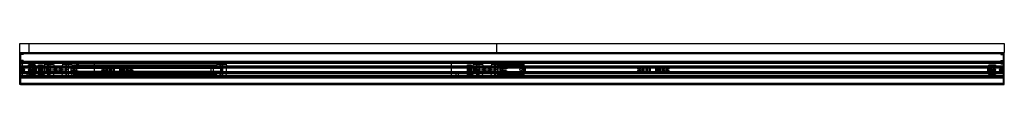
# Model space of a CAD drawing. Header units: millimetres. Extents: x 0 to 2050, y -31 to 55.
import ezdxf

# ---------------------------------------------------------------- set-up
doc = ezdxf.new("R2010")
doc.units = ezdxf.units.MM
doc.header["$LTSCALE"] = 10
doc.layers.add('BESCH_KONT_sich_schn_grun_2d', color=10, linetype='Continuous')

msp = doc.modelspace()

# ---------------------------------------------------------------- linework, layer by layer
at = {"layer": 'BESCH_KONT_sich_schn_grun_2d'}
for p, q in [((0, 36), (0, 55)), ((0, 55), (2050, 55)), ((20, 36), (20, 55)), ((993, 55), (993, 36)), ((2050, 55), (2050, 36)), ((0, -31), (0, 36)), ((0, 36), (2050, 36)), ((2, 36), (2, -31)), ((2, -15.5), (2, 36)), ((7, 33.5), (2, 33.5)), ((2, 33.5), (2, 33.5)), ((2, 33.5), (2, 33.5)), ((2, 33.5), (2, 33.5)), ((2, 33.5), (2, 33.5)), ((2, 33.5), (2, 33.5)), ((2, 33.5), (2, 33.5)), ((2, 33.5), (2, 33.5)), ((2, 33.5), (2, 33.5)), ((2, 33.5), (2, 33.5)), ((2048, 33.5), (2, 33.5)), ((2, 33.5), (2, 33.5)), ((2, 33.5), (2, 33.5)), ((2, 33.5), (2, 33.5)), ((2, 33.5), (2, 33.5)), ((2, 33.5), (2, 33.5)), ((2, 33.5), (2, 33.5)), ((2, 33.5), (2, 33.5)), ((2, 33.5), (2, 33.5)), ((2, 33.5), (2, 33.5)), ((2, 33.5), (2, 33.5)), ((2, 33.5), (2, 33.5)), ((2, 33.5), (2, 33.5)), ((2, 33.5), (2, 33.5)), ((2, 33.5), (2, 33.5)), ((2, 33.5), (2, 33.5)), ((2, 33.5), (2, 33.5)), ((2, 33.5), (2, 33.5)), ((2, 33.5), (2, 33.5)), ((2, 33.5), (2, 33.5)), ((2, 33.5), (2, 33.5)), ((2, 33.5), (2, 33.5)), ((2, 33.5), (2, 33.5)), ((2, 33.5), (2, 33.5)), ((7, 31.5), (2, 31.5)), ((7, 33.5), (7, 31.5)), ((7, 31.5), (7, 31.5)), ((7, 31.5), (7, 31.5)), ((7, 31.5), (7, 31.5)), ((7, 31.5), (7, 31.5)), ((7, 31.5), (7, 31.5)), ((7, 31.5), (7, 31.5)), ((7, 31.5), (7, 31.5)), ((7, 31.5), (7, 31.5)), ((7, 31.5), (7, 31.5)), ((7, 31.5), (7, 31.5)), ((7, 31.5), (7, 31.5)), ((7, 31.5), (7, 31.5)), ((7, 31.5), (7, 31.5)), ((7, 31.5), (7, 31.5)), ((7, 31.5), (7, 31.5)), ((7, 31.5), (7, 31.5)), ((7, 31.5), (7, 31.5)), ((7, 31.5), (7, 31.5)), ((7, 31.5), (7, 31.5)), ((7, 31.5), (7, 31.5)), ((7, 31.5), (7, 31.5)), ((7, 31.5), (7, 31.5)), ((7, 31.5), (7, 31.5)), ((2043, 33.5), (2048, 33.5)), ((2043, 33.5), (2043, 31.5)), ((2043, 31.5), (2043, 31.5)), ((2043, 31.5), (2043, 31.5)), ((2043, 31.5), (2043, 31.5)), ((2043, 31.5), (2043, 31.5)), ((2043, 31.5), (2043, 31.5)), ((2043, 31.5), (2043, 31.5)), ((2043, 31.5), (2043, 31.5)), ((2043, 31.5), (2043, 31.5)), ((2043, 31.5), (2043, 31.5)), ((2043, 31.5), (2043, 31.5)), ((2043, 31.5), (2043, 31.5)), ((2043, 31.5), (2043, 31.5)), ((2043, 31.5), (2043, 31.5)), ((2043, 31.5), (2043, 31.5)), ((2043, 31.5), (2043, 31.5)), ((2043, 31.5), (2043, 31.5)), ((2043, 31.5), (2043, 31.5)), ((2043, 31.5), (2043, 31.5)), ((2043, 31.5), (2043, 31.5)), ((2043, 31.5), (2043, 31.5)), ((2043, 31.5), (2043, 31.5)), ((2043, 31.5), (2043, 31.5)), ((2043, 31.5), (2043, 31.5)), ((2043, 31.5), (2048, 31.5)), ((2048, 36), (2048, -31)), ((2048, -15.5), (2048, 36)), ((2050, -31), (2050, 36)), ((0, 5), (1053, 5)), ((7, 19), (2, 19)), ((7, 17), (2, 17)), ((2048, 17), (2, 17)), ((7, 14.5), (2, 14.5)), ((2048, 14.5), (2, 14.5)), ((2048, 12.9), (2, 12.9)), ((7, 12.5), (2, 12.5)), ((2048, 7.5), (2, 7.5)), ((2, 6), (172, 6)), ((2048, 5.5), (2, 5.5)), ((2, 4.5), (2048, 4.5)), ((2, 4), (2048, 4)), ((30.9, 5.7), (3, 5.7)), ((5, 13.5), (155, 13.5)), ((5, 13.5), (5, -13.5)), ((5, 5), (155, 5)), ((7, 19), (7, 17)), ((7, 14.5), (7, 12.5)), ((18, 5.5), (18, 10)), ((18, 10), (18.4, 10)), ((18.4, 10), (20.6, 8)), ((20.6, 8), (18.4, 10)), ((32, 10), (18.4, 10)), ((29.5, 8), (20.6, 8)), ((20.6, 8), (20.6, 5.5)), ((20.6, 8), (29.5, 8)), ((22.3, 5.5), (22.3, 10)), ((23.3, 5.5), (23.3, 10)), ((24.8, 5.5), (24.8, 10)), ((25.3, 5.5), (25.3, 10)), ((29.5, 4.2), (26, 4.2)), ((26, 4.2), (26, -4.3)), ((27.5, -4.3), (27.5, 4.2)), ((29, 5.5), (29, 10)), ((29.5, 8), (29.5, 10)), ((29.5, 8), (29.5, 3)), ((29.5, 3), (32, 3)), ((29.5, 3), (29.5, -3)), ((29.5, 1.7), (32, 1.7)), ((31, 3), (31, -3)), ((32, 3), (31, 3)), ((32, 4.8), (31.9, 4.8)), ((34, 6.3), (32, 10)), ((32, 4.8), (32, 5.8)), ((32, 5.8), (34, 5.8)), ((34, 5.7), (32, 5.7)), ((34, 5.4), (32, 5.4)), ((32, 4.8), (34, 4.8)), ((32, -4.8), (32, 4.8)), ((32, 2.9), (34, 2.9)), ((34, 2.2), (32, 2.2)), ((32, 0), (32, 0)), ((32, 0), (32, 0)), ((32, 0), (32, 0)), ((32, 0), (32, 0)), ((32, 0), (32, 0)), ((32, 0), (32, 0)), ((32, 0), (32, 0)), ((32, 0), (32, 0)), ((32, 0), (32, 0)), ((32, 0), (32, 0)), ((34, 5.8), (34, 6.3)), ((34, 5.7), (34, 4.8)), ((34, 4.8), (34, -4.8)), ((39.5, 10.5), (47.3, 10.5)), ((39.5, 10.5), (39.5, 10.5)), ((39.5, -10.5), (39.5, 10.5)), ((39.5, 10.5), (39.5, 10.5)), ((39.5, -10.5), (39.5, 10.5)), ((40.2, -10.5), (40.2, 10.5)), ((40.8, -10.5), (40.8, 10.5)), ((42.4, -10.5), (42.4, 10.5)), ((44.4, -10.5), (44.4, 10.5)), ((46, 10.5), (46, 10.5)), ((46, 10.5), (46, 10.5)), ((46, 10.5), (46, 10.5)), ((46, 10.5), (46, 10.5)), ((46, 10.5), (46, 10.5)), ((46, 10.5), (46, 10.5)), ((46, 10.5), (46, 10.5)), ((46, 10.5), (46, 10.5)), ((46, 10.5), (46, 10.5)), ((46, -10.5), (46, 10.5)), ((46, 10.5), (46, 10.5)), ((46, 10.5), (46, 10.5)), ((46, 10.5), (46, 10.5)), ((46, 10.5), (46, 10.5)), ((46, 10.5), (46, 10.5)), ((46, 10.5), (46, 10.5)), ((46, 10.5), (46, 10.5)), ((46, 10.5), (46, 10.5)), ((46, 10.5), (46, 10.5)), ((46, 10.5), (46, 10.5)), ((46, 10.5), (46, 10.5)), ((46, 10.5), (46, 10.5)), ((46, 10.5), (46, 10.5)), ((46, 10.5), (46, 10.5)), ((46, 10.5), (46, 10.5)), ((46, 10.5), (46, 10.5)), ((46, 10.5), (46, 10.5)), ((46, 10.5), (46, 10.5)), ((46, 10.5), (46, 10.5)), ((46, 10.5), (46, 10.5)), ((46, 10.5), (46, 10.5)), ((46, 10.5), (46, 10.5)), ((46, 10.5), (46, 10.5)), ((46, 10.5), (46, 10.5)), ((46, 10.5), (46, 10.5)), ((46, 10.5), (46, 10.5)), ((46, 10.5), (46, 10.5)), ((46, 10.5), (46, 10.5)), ((46, 10.5), (46, 10.5)), ((47, 3.7), (47.3, 3.7)), ((47.3, 10.5), (47.3, 4.5)), ((47.3, 4.5), (47.3, -4.5)), ((47.3, -3.8), (47.3, 3.7)), ((49.2, -4.5), (49.2, 4.5)), ((51.4, 11.7), (49.8, 5.7)), ((72.2, 5.7), (49.8, 5.7)), ((51.4, 11.7), (61, 11.7)), ((52.6, -4.5), (52.6, 4.5)), ((55.6, -4.5), (55.6, 4.5)), ((56, 12), (66, 12)), ((56, 12), (56, 11.7)), ((56.1, -4.5), (56.1, 4.5)), ((57, 5.5), (57, 4.5)), ((58.3, -4.5), (58.3, 4.5)), ((58.5, 5.7), (58.5, 11.7)), ((58.5, 5.5), (58.5, 4.5)), ((58.5, -4.5), (58.5, 4.5)), ((62.5, 0), (58.5, 0)), ((59, 12), (59, -12)), ((61, 11.7), (70.6, 11.7)), ((62.5, -13.5), (62.5, 0)), ((62.5, 0), (97.5, 0)), ((63, 12), (63, -12)), ((63.5, 5.7), (63.5, 11.7)), ((63.5, 5.5), (63.5, 4.5)), ((63.5, -4.5), (63.5, 4.5)), ((64, -4.5), (64, 4.5)), ((65, 5.5), (65, 4.5)), ((66, 12), (66, 11.7)), ((70.6, 11.7), (72.2, 5.7)), ((76.5, 6.1), (73, 0)), ((83.5, 6.1), (76.5, 6.1)), ((83.5, 6.1), (83.5, 6.1)), ((83.5, 6.1), (83.5, 6.1)), ((83.5, 6.1), (83.5, 6.1)), ((83.5, 6.1), (83.5, 6.1)), ((83.5, 6.1), (83.5, 6.1)), ((83.5, 6.1), (83.5, 6.1)), ((83.5, 6.1), (83.5, 6.1)), ((83.5, 6.1), (83.5, 6.1)), ((83.5, 6.1), (83.5, 6.1)), ((83.5, 6.1), (83.5, 6.1)), ((83.5, 6.1), (83.5, 6.1)), ((83.5, 6.1), (83.5, 6.1)), ((83.5, 6.1), (83.5, 6.1)), ((83.5, 6.1), (83.5, 6.1)), ((83.5, 6.1), (83.5, 6.1)), ((83.5, 6.1), (83.5, 6.1)), ((83.5, 6.1), (83.5, 6.1)), ((83.5, 6.1), (83.5, 6.1)), ((83.5, 6.1), (83.5, 6.1)), ((83.5, 6.1), (83.5, 6.1)), ((83.5, 6.1), (83.5, 6.1)), ((83.5, 6.1), (83.5, 6.1)), ((83.5, 6.1), (83.5, 6.1)), ((83.5, 6.1), (83.5, 6.1)), ((83.5, 6.1), (83.5, 6.1)), ((83.5, 6.1), (83.5, 6.1)), ((83.5, 6.1), (83.5, 6.1)), ((83.5, 6.1), (83.5, 6.1)), ((83.5, 6.1), (83.5, 6.1)), ((83.5, 6.1), (83.5, 6.1)), ((83.5, 6.1), (83.5, 6.1)), ((87, 0), (83.5, 6.1)), ((89.4, 11.7), (87.8, 5.7)), ((110.2, 5.7), (87.8, 5.7)), ((89.4, 11.7), (99, 11.7)), ((94, 12), (104, 12)), ((94, 12), (94, 11.7)), ((95, 4.5), (95, 5.5)), ((95.8, -4.5), (95.8, 4.5)), ((96.5, 5.7), (96.5, 11.7)), ((96.5, 4.5), (96.5, 5.5)), ((96.5, -4.5), (96.5, 4.5)), ((97, 12), (97, -12)), ((97.5, -13.5), (97.5, 0)), ((101.5, 0), (97.5, 0)), ((99, 11.7), (108.6, 11.7)), ((101, 12), (101, -12)), ((101.5, 5.7), (101.5, 11.7)), ((101.5, 4.5), (101.5, 5.5)), ((101.5, -4.5), (101.5, 4.5)), ((101.6, -4.5), (101.6, 4.5)), ((103, 4.5), (103, 5.5)), ((104, 12), (104, 11.7)), ((107.5, -4.5), (107.5, 4.5)), ((108.6, 11.7), (110.2, 5.7)), ((110.5, 2), (120, 2)), ((110.9, 2), (110.9, 4.5)), ((112, 10.5), (116.6, 10.5)), ((112, 10.5), (112, 4.5)), ((112, 7.6), (409, 7.6)), ((112, 5.4), (410.1, 5.4)), ((112, 4.5), (112, -4.5)), ((112, 3.3), (420.5, 3.3)), ((114, -10.5), (114, 10.5)), ((114, 10.5), (114, 4.5)), ((116.6, 10.5), (117.6, 10.5)), ((116.6, 10.5), (116.6, 4.5)), ((117.5, 2), (117.5, 4.5)), ((117.6, 10.5), (121.8, 10.5)), ((117.6, 4.5), (117.6, 10.5)), ((118, -10.5), (118, 10.5)), ((118, 10.5), (118, 4.5)), ((118.5, 11.5), (121.5, 11.5)), ((118.5, 11.5), (118.5, 4.5)), ((120, 4.5), (120, 2)), ((121.5, 2), (120, 2)), ((121.5, 11.5), (121.5, 4.5)), ((121.5, 4.5), (121.5, 2)), ((121.8, 10.5), (121.8, 4.5)), ((121.8, 10.5), (126.9, 10.5)), ((122.5, 4.5), (122.5, 10.5)), ((126.9, 10.5), (389.1, 10.5)), ((126.9, 10.5), (126.9, 4.5)), ((155, 13.5), (155, -13.5)), ((170, 4), (170, 2.1)), ((170.6, 1.6), (173.1, 2.2)), ((234, 6), (172, 6)), ((173.5, 1.9), (173.5, -1.9)), ((174, -2), (174, 2)), ((180, -4.5), (180, 4.5)), ((181, -4.5), (181, 4.5)), ((182.2, -4.5), (182.2, 4.5)), ((183.2, -4.5), (183.2, 4.5)), ((183.8, -4.5), (183.8, 4.5)), ((183.8, -4.5), (183.8, 4.5)), ((184.4, -4.5), (184.4, 4.5)), ((188, -4.5), (188, 4.5)), ((188, 0), (188, 4.5)), ((188, 4.5), (188, -4.5)), ((188, 0), (188, 0)), ((188, 0), (188, 0)), ((188, 0), (188, 0)), ((188, 0), (188, 0)), ((188, 0), (188, 0)), ((188, 0), (188, 0)), ((188, 0), (188, 0)), ((188, 0), (188, 0)), ((188, 0), (188, 0)), ((188, 0), (188, 0)), ((188, 0), (188, 0)), ((188, 0), (188, 0)), ((188, 0), (188, 0)), ((188, 0), (188, 0)), ((188, 0), (188, 0)), ((188, 0), (188, 0)), ((188, 0), (188, 0)), ((188, 0), (188, 0)), ((189, -4.5), (189, 4.5)), ((191.6, -4.5), (191.6, 4.5)), ((192.3, -4.5), (192.3, 4.5)), ((195.7, -4.5), (195.7, 4.5)), ((196.6, 4.5), (196.6, -4.5)), ((196.8, -4.5), (196.8, 4.5)), ((196.8, -4.5), (196.8, 4.5)), ((197.3, -4.5), (197.3, 4.5)), ((208.7, -4.5), (208.7, 4.5)), ((209.2, -4.5), (209.2, 4.5)), ((209.2, -4.5), (209.2, 4.5)), ((209.4, -4.5), (209.4, 4.5)), ((210.3, 4.5), (210.3, -4.5)), ((213.7, -4.5), (213.7, 4.5)), ((214.4, -4.5), (214.4, 4.5)), ((217, -4.5), (217, 4.5)), ((218, -4.5), (218, 4.5)), ((218, -4.5), (218, 4.5)), ((218, -4.5), (218, 4.5)), ((221.6, -4.5), (221.6, 4.5)), ((222.2, 4.5), (222.2, -4.5)), ((222.2, -4.5), (222.2, 4.5)), ((222.8, -4.5), (222.8, 4.5)), ((223.8, -4.5), (223.8, 4.5)), ((225, -4.5), (225, 4.5)), ((226, -4.5), (226, 4.5)), ((232, -2), (232, 2)), ((232.5, -1.9), (232.5, 1.9)), ((232.9, 2.2), (235.4, 1.6)), ((234, 6), (1288, 6)), ((236, 2.1), (236, 4)), ((389.1, 10.5), (403, 10.5)), ((389.1, 4.5), (389.1, 10.5)), ((398, 4.5), (398, -4.5)), ((403, 10.5), (406.5, 10.5)), ((403, 10.5), (403, -10.5)), ((406.5, 10.5), (409, 10.5)), ((406.5, 4), (406.5, 10.5)), ((410.4, 11.7), (408.8, 5.7)), ((431.2, 5.7), (408.8, 5.7)), ((409, 10.5), (409, 7.6)), ((410.4, 11.7), (420, 11.7)), ((415, 12), (425, 12)), ((415, 12), (415, 11.7)), ((416, 4), (416, 5.5)), ((417.5, 5.7), (417.5, 11.7)), ((417.5, 4), (417.5, 5.5)), ((418, 12), (418, -12)), ((418, 4), (418, -4)), ((420, 11.7), (429.6, 11.7)), ((420.5, -4), (420.5, 4)), ((422, 12), (422, -12)), ((422, 4), (422, -4)), ((422.5, 5.7), (422.5, 11.7)), ((422.5, 4), (422.5, 5.5)), ((424, 4), (424, 5.5)), ((425, 12), (425, 11.7)), ((429.6, 11.7), (431.2, 5.7)), ((429.6, 4), (429.6, -4)), ((898, 13.4), (1048, 13.4)), ((898, 13.4), (898, -13.6)), ((898, 4.9), (1048, 4.9)), ((932.5, 10.5), (940.3, 10.5)), ((932.5, 10.5), (932.5, 10.5)), ((932.5, -10.5), (932.5, 10.5)), ((932.5, 10.5), (932.5, 10.5)), ((932.5, -10.5), (932.5, 10.5)), ((933.2, -10.5), (933.2, 10.5)), ((933.8, -10.5), (933.8, 10.5)), ((935.4, -10.5), (935.4, 10.5)), ((937.4, -10.5), (937.4, 10.5)), ((939, -10.5), (939, 10.5)), ((940, 3.7), (940.3, 3.7)), ((940.3, 10.5), (940.3, 4.5)), ((940.3, 4.5), (940.3, -4.5)), ((940.3, -3.8), (940.3, 3.7)), ((942.2, -4.5), (942.2, 4.5)), ((944.4, 11.7), (942.8, 5.7)), ((965.2, 5.7), (942.8, 5.7)), ((944.4, 11.7), (954, 11.7)), ((945.6, -4.5), (945.6, 4.5)), ((948.6, -4.5), (948.6, 4.5)), ((949, 12), (959, 12)), ((949, 12), (949, 11.7)), ((949.1, -4.5), (949.1, 4.5)), ((950, 5.5), (950, 4.5)), ((951.3, -4.5), (951.3, 4.5)), ((951.5, 5.7), (951.5, 11.7)), ((951.5, 5.5), (951.5, 4.5)), ((951.5, -4.5), (951.5, 4.5)), ((952, 12), (952, -12)), ((954, 11.7), (963.6, 11.7)), ((956, 12), (956, -12)), ((956.5, 5.7), (956.5, 11.7)), ((956.5, 5.5), (956.5, 4.5)), ((956.5, -4.5), (956.5, 4.5)), ((957, -4.5), (957, 4.5)), ((958, 5.5), (958, 4.5)), ((959, 12), (959, 11.7)), ((963.6, 11.7), (965.2, 5.7)), ((969.5, 6), (966, -0.1)), ((976.5, 6), (969.5, 6)), ((976.5, 6), (976.5, 6)), ((976.5, 6), (976.5, 6)), ((976.5, 6), (976.5, 6)), ((976.5, 6), (976.5, 6)), ((976.5, 6), (976.5, 6)), ((976.5, 6), (976.5, 6)), ((976.5, 6), (976.5, 6)), ((976.5, 6), (976.5, 6)), ((976.5, 6), (976.5, 6)), ((976.5, 6), (976.5, 6)), ((976.5, 6), (976.5, 6)), ((976.5, 6), (976.5, 6)), ((976.5, 6), (976.5, 6)), ((976.5, 6), (976.5, 6)), ((976.5, 6), (976.5, 6)), ((976.5, 6), (976.5, 6)), ((976.5, 6), (976.5, 6)), ((976.5, 6), (976.5, 6)), ((976.5, 6), (976.5, 6)), ((976.5, 6), (976.5, 6)), ((976.5, 6), (976.5, 6)), ((976.5, 6), (976.5, 6)), ((976.5, 6), (976.5, 6)), ((976.5, 6), (976.5, 6)), ((976.5, 6), (976.5, 6)), ((976.5, 6), (976.5, 6)), ((976.5, 6), (976.5, 6)), ((976.5, 6), (976.5, 6)), ((976.5, 6), (976.5, 6)), ((976.5, 6), (976.5, 6)), ((976.5, 6), (976.5, 6)), ((980, -0.1), (976.5, 6)), ((982.4, 11.7), (980.8, 5.7)), ((1003.2, 5.7), (980.8, 5.7)), ((982.4, 11.7), (992, 11.7)), ((987, 12), (997, 12)), ((987, 12), (987, 11.7)), ((988, 4.5), (988, 5.5)), ((988.8, -4.5), (988.8, 4.5)), ((989.5, 5.7), (989.5, 11.7)), ((989.5, 4.5), (989.5, 5.5)), ((989.5, -4.5), (989.5, 4.5)), ((990, 12), (990, -12)), ((992, 11.7), (1001.6, 11.7)), ((994, 12), (994, -12)), ((994.5, 5.7), (994.5, 11.7)), ((994.5, 4.5), (994.5, 5.5)), ((994.5, -4.5), (994.5, 4.5)), ((994.6, -4.5), (994.6, 4.5)), ((1011.5, 11.5), (996, 11.5)), ((996, 9.5), (996, 11.5)), ((996, 5.5), (996, 9.5)), ((1050, 9.5), (996, 9.5)), ((996, 4.5), (996, 5.5)), ((996, -4.5), (996, 4.5)), ((997, 12), (997, 11.7)), ((1000.5, -4.5), (1000.5, 4.5)), ((1001.6, 11.7), (1003.2, 5.7)), ((1003.5, 2), (1013, 2)), ((1003.9, 2), (1003.9, 4.5)), ((1007, 4.5), (1007, 2)), ((1010.5, 2), (1010.5, 4.5)), ((1011, 4.5), (1011, 2)), ((1011.5, 11.5), (1014.5, 11.5)), ((1011.5, 11.5), (1011.5, 4.5)), ((1013, 4.5), (1013, 2)), ((1014.5, 2), (1013, 2)), ((1050, 11.5), (1014.5, 11.5)), ((1014.5, 11.5), (1014.5, 4.5)), ((1014.5, 4.5), (1014.5, 2)), ((1048, 13.4), (1048, -13.6)), ((1050, 9.5), (1050, 11.5)), ((1050, 9.5), (1050, 9.5)), ((1050, 9.5), (1050, 9.5)), ((1050, 9.5), (1050, 9.5)), ((1050, 9.5), (1050, 9.5)), ((1050, 9.5), (1050, 9.5)), ((1050, 9.5), (1050, 9.5)), ((1050, 9.5), (1050, 9.5)), ((1050, 9.5), (1050, 9.5)), ((1050, 9.5), (1050, 9.5)), ((1050, 9.5), (1050, 9.5)), ((1050, -9.5), (1050, 9.5)), ((1050, 9.5), (1050, 9.5)), ((1050, 9.5), (1050, 9.5)), ((1050, 9.5), (1050, 9.5)), ((1050, 9.5), (1050, 9.5)), ((1050, 9.5), (1050, 9.5)), ((1050, 9.5), (1050, 9.5)), ((1050, 9.5), (1050, 9.5)), ((1050, 9.5), (1050, 9.5)), ((1050, 9.5), (1050, 9.5)), ((1050, 9.5), (1050, 9.5)), ((1050, 9.5), (1050, 9.5)), ((1050, 9.5), (1050, 9.5)), ((1050, 9.5), (1050, 9.5)), ((1050, 9.5), (1050, 9.5)), ((1050, 9.5), (1050, 9.5)), ((1050, 9.5), (1050, 9.5)), ((1053, -5), (1053, 5)), ((1286, 4), (1286, 2.1)), ((1286.6, 1.6), (1289.1, 2.2)), ((1350, 6), (1288, 6)), ((1289.5, 1.9), (1289.5, -1.9)), ((1290, -2), (1290, 2)), ((1296, -4.5), (1296, 4.5)), ((1297, -4.5), (1297, 4.5)), ((1298.2, -4.5), (1298.2, 4.5)), ((1299.2, -4.5), (1299.2, 4.5)), ((1299.8, -4.5), (1299.8, 4.5)), ((1299.8, -4.5), (1299.8, 4.5)), ((1300.4, -4.5), (1300.4, 4.5)), ((1304, -4.5), (1304, 4.5)), ((1304, 0), (1304, 4.5)), ((1304, 4.5), (1304, -4.5)), ((1304, 0), (1304, 0)), ((1304, 0), (1304, 0)), ((1304, 0), (1304, 0)), ((1304, 0), (1304, 0)), ((1304, 0), (1304, 0)), ((1304, 0), (1304, 0)), ((1304, 0), (1304, 0)), ((1304, 0), (1304, 0)), ((1304, 0), (1304, 0)), ((1304, 0), (1304, 0)), ((1304, 0), (1304, 0)), ((1304, 0), (1304, 0)), ((1304, 0), (1304, 0)), ((1304, 0), (1304, 0)), ((1304, 0), (1304, 0)), ((1304, 0), (1304, 0)), ((1304, 0), (1304, 0)), ((1304, 0), (1304, 0)), ((1305, -4.5), (1305, 4.5)), ((1307.6, -4.5), (1307.6, 4.5)), ((1308.3, -4.5), (1308.3, 4.5)), ((1311.7, -4.5), (1311.7, 4.5)), ((1312.6, 4.5), (1312.6, -4.5)), ((1312.8, -4.5), (1312.8, 4.5)), ((1312.8, -4.5), (1312.8, 4.5)), ((1313.3, -4.5), (1313.3, 4.5)), ((1324.7, -4.5), (1324.7, 4.5)), ((1325.2, -4.5), (1325.2, 4.5)), ((1325.2, -4.5), (1325.2, 4.5)), ((1325.4, -4.5), (1325.4, 4.5)), ((1326.3, 4.5), (1326.3, -4.5)), ((1329.7, -4.5), (1329.7, 4.5)), ((1330.4, -4.5), (1330.4, 4.5)), ((1333, -4.5), (1333, 4.5)), ((1334, -4.5), (1334, 4.5)), ((1334, -4.5), (1334, 4.5)), ((1334, -4.5), (1334, 4.5)), ((1337.6, -4.5), (1337.6, 4.5)), ((1338.2, 4.5), (1338.2, -4.5)), ((1338.2, -4.5), (1338.2, 4.5)), ((1338.8, -4.5), (1338.8, 4.5)), ((1339.8, -4.5), (1339.8, 4.5)), ((1341, -4.5), (1341, 4.5)), ((1342, -4.5), (1342, 4.5)), ((1348, -2), (1348, 2)), ((1348.5, -1.9), (1348.5, 1.9)), ((1348.9, 2.2), (1351.4, 1.6)), ((1350, 6), (2048, 6)), ((1352, 2.1), (1352, 4)), ((2016, 6.3), (2018, 10)), ((2016, 5.8), (2016, 6.3)), ((2016, 5.8), (2018, 5.8)), ((2016, 4.8), (2016, 5.7)), ((2018, 5.7), (2016, 5.7)), ((2018, 5.4), (2016, 5.4)), ((2016, 4.8), (2018, 4.8)), ((2016, -4.8), (2016, 4.8)), ((2016, 2.9), (2018, 2.9)), ((2018, 2.2), (2016, 2.2)), ((2018, 10), (2031.6, 10)), ((2018, 5.8), (2018, 4.8)), ((2018, 4.8), (2018, -4.8)), ((2018.1, 4.8), (2018, 4.8)), ((2020.5, 3), (2018, 3)), ((2018, 3), (2019, 3)), ((2020.5, 1.7), (2018, 1.7)), ((2018, 0), (2018, 0)), ((2018, 0), (2018, 0)), ((2018, 0), (2018, 0)), ((2018, 0), (2018, 0)), ((2018, 0), (2018, 0)), ((2018, 0), (2018, 0)), ((2018, 0), (2018, 0)), ((2018, 0), (2018, 0)), ((2018, 0), (2018, 0)), ((2018, 0), (2018, 0)), ((2018, 0), (2018, 0)), ((2018, 0), (2018, 0)), ((2018, 0), (2018, 0)), ((2018, 0), (2018, 0)), ((2018, 0), (2018, 0)), ((2018, 0), (2018, 0)), ((2018, 0), (2018, 0)), ((2018, 0), (2018, 0)), ((2018, 0), (2018, 0)), ((2018, 0), (2018, 0)), ((2018, 0), (2018, 0)), ((2018, 0), (2018, 0)), ((2019, -3), (2019, 3)), ((2047, 5.7), (2019.1, 5.7)), ((2020.5, 10), (2020.5, 8)), ((2020.5, 3), (2020.5, 8)), ((2020.5, 8), (2029.4, 8)), ((2029.4, 8), (2020.5, 8)), ((2024, 4.2), (2020.5, 4.2)), ((2020.5, -3), (2020.5, 3)), ((2021, 10), (2021, 5.5)), ((2022.5, 4.2), (2022.5, -4.3)), ((2024, -4.3), (2024, 4.2)), ((2024.7, 10), (2024.7, 5.5)), ((2025.2, 10), (2025.2, 5.5)), ((2026.7, 10), (2026.7, 5.5)), ((2027.7, 10), (2027.7, 5.5)), ((2029.4, 8), (2031.6, 10)), ((2031.6, 10), (2029.4, 8)), ((2029.4, 5.5), (2029.4, 8)), ((2031.6, 10), (2032, 10)), ((2032, 10), (2032, 5.5)), ((2043, 19), (2048, 19)), ((2043, 19), (2043, 17)), ((2043, 17), (2048, 17)), ((2043, 14.5), (2048, 14.5)), ((2043, 14.5), (2043, 12.5)), ((2043, 12.5), (2048, 12.5)), ((0, -5), (1053, -5)), ((2, -4), (2048, -4)), ((2048, -4.5), (2, -4.5)), ((2, -5.5), (2048, -5.5)), ((2, -6), (172, -6)), ((2, -7.5), (2048, -7.5)), ((7, -12.5), (2, -12.5)), ((2048, -12.9), (2, -12.9)), ((7, -14.5), (2, -14.5)), ((2048, -14.5), (2, -14.5)), ((2, -15.5), (2048, -15.5)), ((2, -31), (2, -15.5)), ((2048, -15.5), (2, -15.5)), ((2, -16.5), (2048, -16.5)), ((2048, -16.5), (2, -16.5)), ((2048, -17), (2, -17)), ((3, -5.8), (30.9, -5.8)), ((5, -5), (155, -5)), ((5, -13.5), (155, -13.5)), ((7, -12.5), (7, -14.5)), ((15, -7.7), (20, -7.7)), ((15, -7.7), (15, -13.5)), ((18, -10), (18, -5.5)), ((18.4, -10), (18, -10)), ((20.6, -8), (18.4, -10)), ((18.4, -10), (20.6, -8)), ((32, -10), (18.4, -10)), ((20, -7.7), (20, -13.5)), ((20.6, -5.5), (20.6, -8)), ((29.5, -8), (20.6, -8)), ((20.6, -8), (29.5, -8)), ((22.3, -10), (22.3, -5.5)), ((23.3, -10), (23.3, -5.5)), ((24.8, -10), (24.8, -5.5)), ((25.3, -10), (25.3, -5.5)), ((26, -4.3), (29.5, -4.3)), ((29, -10), (29, -5.5)), ((29.5, -1.8), (32, -1.8)), ((29.5, -3), (32, -3)), ((29.5, -3), (29.5, -8)), ((29.5, -10), (29.5, -8)), ((32, -3), (31, -3)), ((31.9, -4.8), (32, -4.8)), ((32, 0), (32, 0)), ((32, 0), (32, 0)), ((32, 0), (32, 0)), ((32, 0), (32, 0)), ((32, 0), (32, 0)), ((32, 0), (32, 0)), ((32, 0), (32, 0)), ((32, 0), (32, 0)), ((32, 0), (32, 0)), ((32, 0), (32, 0)), ((32, 0), (32, 0)), ((32, 0), (32, 0)), ((32, 0), (32, 0)), ((32, 0), (32, 0)), ((32, 0), (32, 0)), ((32, 0), (32, 0)), ((32, 0), (32, 0)), ((32, 0), (32, 0)), ((32, 0), (32, 0)), ((32, 0), (32, 0)), ((32, 0), (32, 0)), ((32, -2.2), (34, -2.2)), ((34, -2.9), (32, -2.9)), ((32, -5.9), (32, -4.8)), ((34, -4.8), (32, -4.8)), ((32, -5.4), (34, -5.4)), ((32, -5.8), (34, -5.8)), ((34, -5.9), (32, -5.9)), ((34, -6.4), (32, -10)), ((34, -4.8), (34, -5.8)), ((34, -5.9), (34, -6.4)), ((47.3, -10.5), (39.5, -10.5)), ((39.5, -10.5), (39.5, -10.5)), ((39.5, -10.5), (39.5, -10.5)), ((43, -7.7), (48, -7.7)), ((43, -7.7), (43, -13.5)), ((47.3, -3.8), (47, -3.8)), ((47.3, -4.5), (47.3, -10.5)), ((48, -7.7), (48, -13.5)), ((72.2, -5.8), (49.8, -5.8)), ((51.4, -11.8), (49.8, -5.8)), ((51.4, -11.8), (61, -11.8)), ((56, -11.8), (56, -12)), ((56, -12), (66, -12)), ((57, -4.5), (57, -5.5)), ((58.5, -4.5), (58.5, -5.5)), ((58.5, -5.8), (58.5, -5.5)), ((58.5, -11.8), (58.5, -5.8)), ((58.5, -13.5), (58.5, -11.8)), ((61, -11.8), (70.6, -11.8)), ((63.5, -4.5), (63.5, -5.5)), ((63.5, -11.8), (63.5, -5.8)), ((65, -4.5), (65, -5.5)), ((66, -11.8), (66, -12)), ((70.6, -11.8), (72.2, -5.8)), ((73, 0), (76.5, -6.1)), ((76.5, -6.1), (83.5, -6.1)), ((83.5, -6.1), (87, 0)), ((110.2, -5.8), (87.8, -5.8)), ((89.4, -11.8), (87.8, -5.8)), ((89.4, -11.8), (99, -11.8)), ((94, -11.8), (94, -12)), ((94, -12), (104, -12)), ((95, -5.5), (95, -4.5)), ((96.5, -5.5), (96.5, -4.5)), ((96.5, -11.8), (96.5, -5.8)), ((99, -11.8), (108.6, -11.8)), ((101.5, -5.5), (101.5, -4.5)), ((101.5, -5.8), (101.5, -5.5)), ((101.5, -11.8), (101.5, -5.8)), ((101.5, -13.5), (101.5, -11.8)), ((103, -5.5), (103, -4.5)), ((104, -11.8), (104, -12)), ((108.6, -11.8), (110.2, -5.8)), ((120, -2), (110.5, -2)), ((110.9, -4.5), (110.9, -2)), ((420.5, -3.3), (112, -3.3)), ((112, -4.5), (112, -10.5)), ((112, -5.4), (410.1, -5.4)), ((112, -7.6), (409, -7.6)), ((112, -7.7), (117, -7.7)), ((116.6, -10.5), (112, -10.5)), ((112, -10.5), (112, -13.5)), ((114, -4.5), (114, -10.5)), ((116.6, -4.5), (116.6, -10.5)), ((117.6, -10.5), (116.6, -10.5)), ((117, -7.7), (117, -13.5)), ((117.5, -4.5), (117.5, -2)), ((117.6, -10.5), (117.6, -4.5)), ((121.8, -10.5), (117.6, -10.5)), ((118, -4.5), (118, -10.5)), ((118.5, -4.5), (118.5, -11.5)), ((118.5, -11.5), (121.5, -11.5)), ((120, -2), (121.5, -2)), ((120, -2), (120, -4.5)), ((121.5, -2), (121.5, -4.5)), ((121.5, -4.5), (121.5, -11.5)), ((121.8, -4.5), (121.8, -10.5)), ((126.9, -10.5), (121.8, -10.5)), ((122.5, -10.5), (122.5, -4.5)), ((126.9, -4.5), (126.9, -10.5)), ((126.9, -10.5), (389.1, -10.5)), ((140, -7.7), (145, -7.7)), ((140, -7.7), (140, -13.5)), ((145, -7.7), (145, -13.5)), ((170, -2.1), (170, -4)), ((173.1, -2.2), (170.6, -1.6)), ((172, -6), (234, -6)), ((188, 0), (188, 0)), ((188, 0), (188, 0)), ((188, 0), (188, 0)), ((188, 0), (188, 0)), ((188, 0), (188, 0)), ((188, -4.5), (188, 0)), ((188, 0), (188, 0)), ((188, 0), (188, 0)), ((188, 0), (188, 0)), ((188, 0), (188, 0)), ((188, 0), (188, 0)), ((188, 0), (188, 0)), ((188, 0), (188, 0)), ((188, 0), (188, 0)), ((188, 0), (188, 0)), ((188, 0), (188, 0)), ((188, 0), (188, 0)), ((188, 0), (188, 0)), ((235.4, -1.6), (232.9, -2.2)), ((234, -6), (1288, -6)), ((236, -4), (236, -2.1)), ((389.1, -10.5), (389.1, -4.5)), ((403, -10.5), (389.1, -10.5)), ((406.5, -10.5), (403, -10.5)), ((406.5, -10.5), (406.5, -4)), ((409, -10.5), (406.5, -10.5)), ((431.2, -5.8), (408.8, -5.8)), ((410.4, -11.8), (408.8, -5.8)), ((409, -7.6), (409, -10.5)), ((410.4, -11.8), (420, -11.8)), ((415, -11.8), (415, -12)), ((415, -12), (425, -12)), ((416, -5.5), (416, -4)), ((417.5, -5.5), (417.5, -4)), ((417.5, -11.8), (417.5, -5.8)), ((420, -11.8), (429.6, -11.8)), ((422.5, -5.5), (422.5, -4)), ((422.5, -11.8), (422.5, -5.8)), ((424, -5.5), (424, -4)), ((425, -11.8), (425, -12)), ((429.6, -11.8), (431.2, -5.8)), ((898, -5.1), (1048, -5.1)), ((898, -13.6), (1048, -13.6)), ((908, -7.8), (913, -7.8)), ((908, -7.8), (908, -13.6)), ((913, -7.8), (913, -13.6)), ((940.3, -10.5), (932.5, -10.5)), ((932.5, -10.5), (932.5, -10.5)), ((932.5, -10.5), (932.5, -10.5)), ((936, -7.8), (941, -7.8)), ((936, -7.8), (936, -13.6)), ((939, -10.5), (939, -10.5)), ((939, -10.5), (939, -10.5)), ((939, -10.5), (939, -10.5)), ((939, -10.5), (939, -10.5)), ((939, -10.5), (939, -10.5)), ((939, -10.5), (939, -10.5)), ((939, -10.5), (939, -10.5)), ((939, -10.5), (939, -10.5)), ((939, -10.5), (939, -10.5)), ((939, -10.5), (939, -10.5)), ((939, -10.5), (939, -10.5)), ((939, -10.5), (939, -10.5)), ((939, -10.5), (939, -10.5)), ((939, -10.5), (939, -10.5)), ((939, -10.5), (939, -10.5)), ((939, -10.5), (939, -10.5)), ((939, -10.5), (939, -10.5)), ((939, -10.5), (939, -10.5)), ((939, -10.5), (939, -10.5)), ((939, -10.5), (939, -10.5)), ((939, -10.5), (939, -10.5)), ((939, -10.5), (939, -10.5)), ((939, -10.5), (939, -10.5)), ((939, -10.5), (939, -10.5)), ((939, -10.5), (939, -10.5)), ((939, -10.5), (939, -10.5)), ((939, -10.5), (939, -10.5)), ((939, -10.5), (939, -10.5)), ((939, -10.5), (939, -10.5)), ((939, -10.5), (939, -10.5)), ((940.3, -3.8), (940, -3.8)), ((940.3, -4.5), (940.3, -10.5)), ((941, -7.8), (941, -13.6)), ((965.2, -5.8), (942.8, -5.8)), ((944.4, -11.8), (942.8, -5.8)), ((944.4, -11.8), (954, -11.8)), ((949, -11.8), (949, -12)), ((949, -12), (959, -12)), ((950, -4.5), (950, -5.5)), ((955.5, 0), (951.5, 0)), ((951.5, -4.5), (951.5, -5.5)), ((951.5, -5.8), (951.5, -5.5)), ((951.5, -11.8), (951.5, -5.8)), ((951.5, -13.6), (951.5, -11.8)), ((954, -11.8), (963.6, -11.8)), ((955.5, -13.6), (955.5, 0)), ((955.5, 0), (990.5, 0)), ((956.5, -4.5), (956.5, -5.5)), ((956.5, -11.8), (956.5, -5.8)), ((958, -4.5), (958, -5.5)), ((959, -11.8), (959, -12)), ((963.6, -11.8), (965.2, -5.8)), ((966, -0.1), (969.5, -6.1)), ((969.5, -6.1), (976.5, -6.1)), ((976.5, -6.1), (980, -0.1)), ((1003.2, -5.8), (980.8, -5.8)), ((982.4, -11.8), (980.8, -5.8)), ((982.4, -11.8), (992, -11.8)), ((987, -11.8), (987, -12)), ((987, -12), (997, -12)), ((988, -5.5), (988, -4.5)), ((989.5, -5.5), (989.5, -4.5)), ((989.5, -11.8), (989.5, -5.8)), ((990.5, -13.6), (990.5, 0)), ((994.5, 0), (990.5, 0)), ((992, -11.8), (1001.6, -11.8)), ((994.5, -5.5), (994.5, -4.5)), ((994.5, -5.8), (994.5, -5.5)), ((994.5, -11.8), (994.5, -5.8)), ((994.5, -13.6), (994.5, -11.8)), ((996, -5.5), (996, -4.5)), ((996, -9.5), (996, -5.5)), ((1050, -9.5), (996, -9.5)), ((996, -11.5), (996, -9.5)), ((1011.5, -11.5), (996, -11.5)), ((997, -11.8), (997, -12)), ((1001.6, -11.8), (1003.2, -5.8)), ((1013, -2), (1003.5, -2)), ((1003.9, -4.5), (1003.9, -2)), ((1005, -7.8), (1010, -7.8)), ((1005, -7.8), (1005, -13.6)), ((1007, -2), (1007, -4.5)), ((1010, -7.8), (1010, -13.6)), ((1010.5, -4.5), (1010.5, -2)), ((1011, -2), (1011, -4.5)), ((1011.5, -4.5), (1011.5, -11.5)), ((1011.5, -11.5), (1014.5, -11.5)), ((1013, -2), (1014.5, -2)), ((1013, -2), (1013, -4.5)), ((1014.5, -2), (1014.5, -4.5)), ((1014.5, -4.5), (1014.5, -11.5)), ((1050, -11.5), (1014.5, -11.5)), ((1033, -7.8), (1038, -7.8)), ((1033, -7.8), (1033, -13.6)), ((1038, -7.8), (1038, -13.6)), ((1050, -11.5), (1050, -9.5)), ((1286, -2.1), (1286, -4)), ((1289.1, -2.2), (1286.6, -1.6)), ((1288, -6), (1350, -6)), ((1304, 0), (1304, 0)), ((1304, 0), (1304, 0)), ((1304, 0), (1304, 0)), ((1304, 0), (1304, 0)), ((1304, 0), (1304, 0)), ((1304, -4.5), (1304, 0)), ((1304, 0), (1304, 0)), ((1304, 0), (1304, 0)), ((1304, 0), (1304, 0)), ((1304, 0), (1304, 0)), ((1304, 0), (1304, 0)), ((1304, 0), (1304, 0)), ((1304, 0), (1304, 0)), ((1304, 0), (1304, 0)), ((1304, 0), (1304, 0)), ((1304, 0), (1304, 0)), ((1304, 0), (1304, 0)), ((1304, 0), (1304, 0)), ((1351.4, -1.6), (1348.9, -2.2)), ((1350, -6), (2048, -6)), ((1352, -4), (1352, -2.1)), ((2016, -2.2), (2018, -2.2)), ((2018, -2.9), (2016, -2.9)), ((2016, -5.8), (2016, -4.8)), ((2018, -4.8), (2016, -4.8)), ((2016, -5.4), (2018, -5.4)), ((2016, -5.8), (2018, -5.8)), ((2016, -5.9), (2016, -6.4)), ((2018, -5.9), (2016, -5.9)), ((2016, -6.4), (2018, -10)), ((2018, 0), (2018, 0)), ((2018, 0), (2018, 0)), ((2018, 0), (2018, 0)), ((2018, 0), (2018, 0)), ((2018, 0), (2018, 0)), ((2018, 0), (2018, 0)), ((2018, 0), (2018, 0)), ((2018, 0), (2018, 0)), ((2018, 0), (2018, 0)), ((2020.5, -1.8), (2018, -1.8)), ((2020.5, -3), (2018, -3)), ((2018, -3), (2019, -3)), ((2018, -4.8), (2018, -5.9)), ((2018, -4.8), (2018.1, -4.8)), ((2018, -10), (2031.6, -10)), ((2019.1, -5.8), (2047, -5.8)), ((2020.5, -8), (2020.5, -3)), ((2020.5, -4.3), (2024, -4.3)), ((2020.5, -8), (2029.4, -8)), ((2029.4, -8), (2020.5, -8)), ((2020.5, -8), (2020.5, -10)), ((2021, -5.5), (2021, -10)), ((2024.7, -5.5), (2024.7, -10)), ((2025.2, -5.5), (2025.2, -10)), ((2026.7, -5.5), (2026.7, -10)), ((2027.7, -5.5), (2027.7, -10)), ((2029.4, -8), (2029.4, -5.5)), ((2031.6, -10), (2029.4, -8)), ((2029.4, -8), (2031.6, -10)), ((2032, -10), (2031.6, -10)), ((2032, -5.5), (2032, -10)), ((2043, -12.5), (2048, -12.5)), ((2043, -12.5), (2043, -14.5)), ((2043, -14.5), (2048, -14.5)), ((2048, -31), (2048, -15.5)), ((2, -31), (0, -31)), ((2, -28), (2048, -28)), ((2, -30), (2, -30)), ((2, -30), (2, -30)), ((2, -30), (2, -30)), ((2, -30), (2, -30)), ((2, -30), (2, -30)), ((2, -30), (2, -30)), ((2, -30), (2, -30)), ((2, -30), (2, -30)), ((2, -30), (2, -30)), ((2, -30), (2, -30)), ((2, -30), (2, -30)), ((2, -30), (2, -30)), ((2, -30), (2, -30)), ((2, -30), (2, -30)), ((2, -30), (2, -30)), ((2, -30), (2, -30)), ((2, -30), (2, -30)), ((2, -30), (2, -30)), ((2, -30), (2, -30)), ((2, -30), (2, -30)), ((2, -30), (2, -30)), ((2, -30), (2, -30)), ((2, -30), (2, -30)), ((2, -30), (2048, -30)), ((2, -31), (2048, -31)), ((2048, -31), (2050, -31))]:
    msp.add_line(p, q, dxfattribs=at)
for centre, radius in [((7, 0), 3), ((7, 0), 1.75), ((7, 0), 1.75), ((21, 0), 3), ((21, 0), 1.75), ((21, 0), 1.75), ((80, 0), 8.5), ((80, 0), 8), ((80, 0), 6.5), ((80, 0), 4), ((178, 0), 2), ((228, 0), 2), ((973, -0.1), 8.5), ((973, 0), 8), ((973, 0), 6.5), ((973, 0), 4), ((973, 0), 4), ((973, -0.1), 4), ((1002.5, 0), 2.5), ((1043.5, 0), 2.5), ((1294, 0), 2), ((1344, 0), 2), ((2029, 0), 3), ((2029, 0), 1.75), ((2029, 0), 1.75), ((2043, 0), 3), ((2043, 0), 1.75), ((2043, 0), 1.75)]:
    msp.add_circle(centre, radius, dxfattribs=at)
for centre, radius, start, end in [((7, 31.5), 0.00217, 360, 90), ((7, 31.5), 0.00217, 90, 180), ((7, 31.5), 0.00093, 90, 180), ((7, 31.5), 0.00093, 360, 90), ((7, 31.5), 0.00271, 180, 270), ((7, 31.5), 0.00271, 0, 90), ((7, 31.5), 0.00271, 90, 180), ((7, 31.5), 0.00271, 180, 270), ((7, 31.5), 0.00271, 270, 0), ((7, 31.5), 0.00271, 0, 90), ((7, 31.5), 0.00271, 90, 180), ((7, 31.5), 0.00116, 0, 90), ((7, 31.5), 0.00116, 90, 180), ((7, 31.5), 0.00116, 270, 0), ((7, 31.5), 0.00116, 180, 270), ((7, 31.5), 0.00271, 270, 0), ((7, 31.5), 0.00116, 0, 90), ((7, 31.5), 0.00116, 90, 180), ((7, 31.5), 0.00116, 270, 0), ((7, 31.5), 0.00116, 180, 270), ((2043, 31.5), 0.00217, 90, 180), ((2043, 31.5), 0.00217, 360, 90), ((2043, 31.5), 0.00093, 0, 90), ((2043, 31.5), 0.00093, 90, 180), ((2043, 31.5), 0.00271, 270, 0), ((2043, 31.5), 0.00271, 90, 180), ((2043, 31.5), 0.00271, 0, 90), ((2043, 31.5), 0.00271, 270, 0), ((2043, 31.5), 0.00271, 180, 270), ((2043, 31.5), 0.00271, 90, 180), ((2043, 31.5), 0.00271, 0, 90), ((2043, 31.5), 0.00116, 90, 180), ((2043, 31.5), 0.00116, 0, 90), ((2043, 31.5), 0.00116, 180, 270), ((2043, 31.5), 0.00116, 270, 0), ((2043, 31.5), 0.00271, 180, 270), ((2043, 31.5), 0.00116, 90, 180), ((2043, 31.5), 0.00116, 0, 90), ((2043, 31.5), 0.00116, 180, 270), ((2043, 31.5), 0.00116, 270, 0), ((3, 4.7), 1, 90, 180), ((30.9, 4.7), 1, 2.866, 90), ((80, 0), 6.5, 136.1869, 223.8131), ((80, 0), 6.5, 316.1869, 43.8131), ((110.5, 0), 2, 90, 270), ((172, 4), 2, 90, 180), ((170.5, 2.1), 0.5, 180, 282.0948), ((173.2, 1.9), 0.3, 0, 102.0948), ((178, 0), 4.5, 90, 180), ((228, 0), 4.5, 0, 90), ((232.8, 1.9), 0.3, 77.9052, 180), ((234, 4), 2, 0, 90), ((235.5, 2.1), 0.5, 257.9052, 0), ((973, 0), 6.5, 136.1869, 223.8131), ((973, 0), 6.5, 316.1869, 43.8131), ((1003.5, 0), 2, 90, 270), ((1050, 9.5), 0.00093, 360, 90), ((1050, 9.5), 0.00093, 270, 0), ((1050, 9.5), 0.00217, 270, 360), ((1050, 9.5), 0.00217, 0, 90), ((1050, 9.5), 0.00116, 0, 90), ((1050, 9.5), 0.00116, 270, 0), ((1050, 9.5), 0.00271, 270, 360), ((1050, 9.5), 0.00271, 0, 90), ((1050, 9.5), 0.00116, 180, 270), ((1050, 9.5), 0.00116, 90, 180), ((1050, 9.5), 0.00271, 90, 180), ((1050, 9.5), 0.00271, 180, 270), ((1050, 9.5), 0.00116, 0, 90), ((1050, 9.5), 0.00116, 270, 0), ((1050, 9.5), 0.00271, 270, 360), ((1050, 9.5), 0.00271, 0, 90), ((1050, 9.5), 0.00116, 180, 270), ((1050, 9.5), 0.00116, 90, 180), ((1050, 9.5), 0.00271, 90, 180), ((1050, 9.5), 0.00271, 180, 270), ((1288, 4), 2, 90, 180), ((1286.5, 2.1), 0.5, 180, 282.0948), ((1289.2, 1.9), 0.3, 0, 102.0948), ((1294, 0), 4.5, 90, 180), ((1344, 0), 4.5, 0, 90), ((1348.8, 1.9), 0.3, 77.9052, 180), ((1350, 4), 2, 0, 90), ((1351.5, 2.1), 0.5, 257.9052, 0), ((2019.1, 4.7), 1, 90, 177.134), ((2047, 4.7), 1, 0, 90), ((3, -4.8), 1, 180, 270), ((30.9, -4.8), 1, 270, 357.134), ((170.5, -2.1), 0.5, 77.9052, 180), ((172, -4), 2, 180, 270), ((173.2, -1.9), 0.3, 257.9052, 0), ((178, 0), 4.5, 180, 270), ((228, 0), 4.5, 270, 0), ((232.8, -1.9), 0.3, 180, 282.0948), ((234, -4), 2, 270, 0), ((235.5, -2.1), 0.5, 0, 102.0948), ((1286.5, -2.1), 0.5, 77.9052, 180), ((1288, -4), 2, 180, 270), ((1289.2, -1.9), 0.3, 257.9052, 0), ((1294, 0), 4.5, 180, 270), ((1344, 0), 4.5, 270, 0), ((1348.8, -1.9), 0.3, 180, 282.0948), ((1350, -4), 2, 270, 0), ((1351.5, -2.1), 0.5, 0, 102.0948), ((2019.1, -4.8), 1, 182.866, 270), ((2047, -4.8), 1, 270, 0), ((2, -30), 0.00093, 360, 90), ((2, -30), 0.00093, 270, 0), ((2, -30), 0.00217, 270, 360), ((2, -30), 0.00217, 360, 90), ((2, -30), 0.00116, 0, 90), ((2, -30), 0.00116, 270, 0), ((2, -30), 0.00271, 270, 360), ((2, -30), 0.00271, 0, 90), ((2, -30), 0.00116, 180, 270), ((2, -30), 0.00116, 90, 180), ((2, -30), 0.00271, 90, 180), ((2, -30), 0.00271, 180, 270), ((2, -30), 0.00116, 0, 90), ((2, -30), 0.00116, 270, 0), ((2, -30), 0.00271, 270, 360), ((2, -30), 0.00271, 0, 90), ((2, -30), 0.00116, 180, 270), ((2, -30), 0.00116, 90, 180), ((2, -30), 0.00271, 90, 180), ((2, -30), 0.00271, 180, 270)]:
    msp.add_arc(centre, radius, start, end, dxfattribs=at)
for centre, major_axis, ratio, start_param, end_param in [((419.8, 20.7), (0, -22.4), 0.589095, -0.948296, -0.819482), ((419.8, 10.4), (13.2, 0), 0.554262, -2.390278, -2.078736), ((420.3, 8.5), (-9.3, 0), 0.554262, -4.690651, -4.185902), ((419.8, -20.7), (0, 22.4), 0.589095, 0.819482, 0.948296), ((419.8, -10.4), (-13.2, 0), 0.554262, -1.062856, -0.751314), ((420.3, -8.5), (9.3, 0), 0.554262, 1.044309, 1.549058)]:
    msp.add_ellipse(centre, major_axis=major_axis, ratio=ratio, start_param=start_param, end_param=end_param, dxfattribs=at)
for points, knots in [([(43.8, 4.5), (43.4, 4.5), (42.9, 4.5), (42.1, 4.6), (41.7, 4.7), (41.2, 4.9), (41, 4.9), (40.8, 5.1), (40.7, 5.2), (40.4, 5.4), (40.3, 5.5), (40.2, 5.8), (40.1, 5.9), (39.9, 6.3), (39.8, 6.6), (39.7, 7.3), (39.6, 7.7), (39.6, 8.5), (39.6, 8.9), (39.5, 9.7), (39.5, 10.1), (39.5, 10.5)], [4.406817, 4.406817, 4.406817, 4.406817, 5.92382, 5.92382, 7.531675, 7.531675, 8.200931, 8.200931, 8.870186, 8.870186, 9.539442, 9.539442, 10.208698, 10.208698, 11.477945, 11.477945, 12.747192, 12.747192, 14.016439, 14.016439, 15.13619, 15.13619, 15.13619, 15.13619]), ([(47, 3.7), (47, 3.8), (47, 3.8), (47, 3.8), (47, 3.8), (46.9, 3.8), (46.9, 3.8), (46.9, 3.8), (46.9, 3.8), (46.8, 3.8), (46.8, 3.9), (46.6, 3.9), (46.4, 4), (46.1, 4.1), (46, 4.1), (45.5, 4.2), (45.2, 4.3), (44.5, 4.5), (44.1, 4.5), (43.8, 4.5)], [4.885389, 4.885389, 4.885389, 4.885389, 4.892981, 4.892981, 4.900573, 4.900573, 4.936292, 4.936292, 5.041229, 5.041229, 5.146165, 5.146165, 5.592598, 5.592598, 6.03903, 6.03903, 7.043549, 7.043549, 8.048067, 8.048067, 8.048067, 8.048067]), ([(936.8, 4.5), (936.4, 4.5), (935.9, 4.5), (935.1, 4.6), (934.7, 4.7), (934.2, 4.9), (934, 4.9), (933.8, 5.1), (933.7, 5.2), (933.4, 5.4), (933.3, 5.5), (933.2, 5.8), (933.1, 5.9), (932.9, 6.3), (932.8, 6.6), (932.7, 7.3), (932.6, 7.7), (932.6, 8.5), (932.6, 8.9), (932.5, 9.7), (932.5, 10.1), (932.5, 10.5)], [4.406817, 4.406817, 4.406817, 4.406817, 5.92382, 5.92382, 7.531675, 7.531675, 8.200931, 8.200931, 8.870186, 8.870186, 9.539442, 9.539442, 10.208698, 10.208698, 11.477945, 11.477945, 12.747192, 12.747192, 14.016439, 14.016439, 15.13619, 15.13619, 15.13619, 15.13619]), ([(940, 3.7), (940, 3.8), (940, 3.8), (940, 3.8), (940, 3.8), (939.9, 3.8), (939.9, 3.8), (939.9, 3.8), (939.9, 3.8), (939.8, 3.8), (939.8, 3.9), (939.6, 3.9), (939.4, 4), (939.1, 4.1), (939, 4.1), (938.5, 4.2), (938.2, 4.3), (937.5, 4.5), (937.1, 4.5), (936.8, 4.5)], [4.885389, 4.885389, 4.885389, 4.885389, 4.892981, 4.892981, 4.900573, 4.900573, 4.936292, 4.936292, 5.041229, 5.041229, 5.146165, 5.146165, 5.592598, 5.592598, 6.03903, 6.03903, 7.043549, 7.043549, 8.048067, 8.048067, 8.048067, 8.048067]), ([(39.5, -10.5), (39.5, -10.1), (39.5, -9.7), (39.6, -8.9), (39.6, -8.5), (39.6, -7.7), (39.7, -7.3), (39.8, -6.6), (39.9, -6.3), (40.1, -5.9), (40.2, -5.8), (40.3, -5.5), (40.4, -5.4), (40.7, -5.2), (40.8, -5.1), (41, -4.9), (41.2, -4.9), (41.7, -4.7), (42.1, -4.6), (42.9, -4.5), (43.4, -4.5), (43.8, -4.5)], [15.435182, 15.435182, 15.435182, 15.435182, 16.554933, 16.554933, 17.82418, 17.82418, 19.093427, 19.093427, 20.362674, 20.362674, 21.03193, 21.03193, 21.701186, 21.701186, 22.370442, 22.370442, 23.039698, 23.039698, 24.647552, 24.647552, 26.164556, 26.164556, 26.164556, 26.164556]), ([(43.8, -4.5), (44.1, -4.5), (44.5, -4.5), (45.2, -4.3), (45.5, -4.2), (46, -4.1), (46.1, -4.1), (46.4, -4), (46.6, -3.9), (46.8, -3.9), (46.8, -3.8), (46.9, -3.8), (46.9, -3.8), (46.9, -3.8), (46.9, -3.8), (47, -3.8), (47, -3.8), (47, -3.8), (47, -3.8), (47, -3.8)], [1.722708, 1.722708, 1.722708, 1.722708, 2.727227, 2.727227, 3.731745, 3.731745, 4.178178, 4.178178, 4.62461, 4.62461, 4.729547, 4.729547, 4.834483, 4.834483, 4.870202, 4.870202, 4.877795, 4.877795, 4.885387, 4.885387, 4.885387, 4.885387]), ([(932.5, -10.5), (932.5, -10.1), (932.5, -9.7), (932.6, -8.9), (932.6, -8.5), (932.6, -7.7), (932.7, -7.3), (932.8, -6.6), (932.9, -6.3), (933.1, -5.9), (933.2, -5.8), (933.3, -5.5), (933.4, -5.4), (933.7, -5.2), (933.8, -5.1), (934, -4.9), (934.2, -4.9), (934.7, -4.7), (935.1, -4.6), (935.9, -4.5), (936.4, -4.5), (936.8, -4.5)], [15.435182, 15.435182, 15.435182, 15.435182, 16.554933, 16.554933, 17.82418, 17.82418, 19.093427, 19.093427, 20.362674, 20.362674, 21.03193, 21.03193, 21.701186, 21.701186, 22.370442, 22.370442, 23.039698, 23.039698, 24.647552, 24.647552, 26.164556, 26.164556, 26.164556, 26.164556]), ([(936.8, -4.5), (937.1, -4.5), (937.5, -4.5), (938.2, -4.3), (938.5, -4.2), (939, -4.1), (939.1, -4.1), (939.4, -4), (939.6, -3.9), (939.8, -3.9), (939.8, -3.8), (939.9, -3.8), (939.9, -3.8), (939.9, -3.8), (939.9, -3.8), (940, -3.8), (940, -3.8), (940, -3.8), (940, -3.8), (940, -3.8)], [1.722708, 1.722708, 1.722708, 1.722708, 2.727227, 2.727227, 3.731745, 3.731745, 4.178178, 4.178178, 4.62461, 4.62461, 4.729547, 4.729547, 4.834483, 4.834483, 4.870202, 4.870202, 4.877795, 4.877795, 4.885387, 4.885387, 4.885387, 4.885387])]:
    msp.add_open_spline(points, degree=3, knots=knots, dxfattribs=at)

doc.saveas('drawing.dxf')
